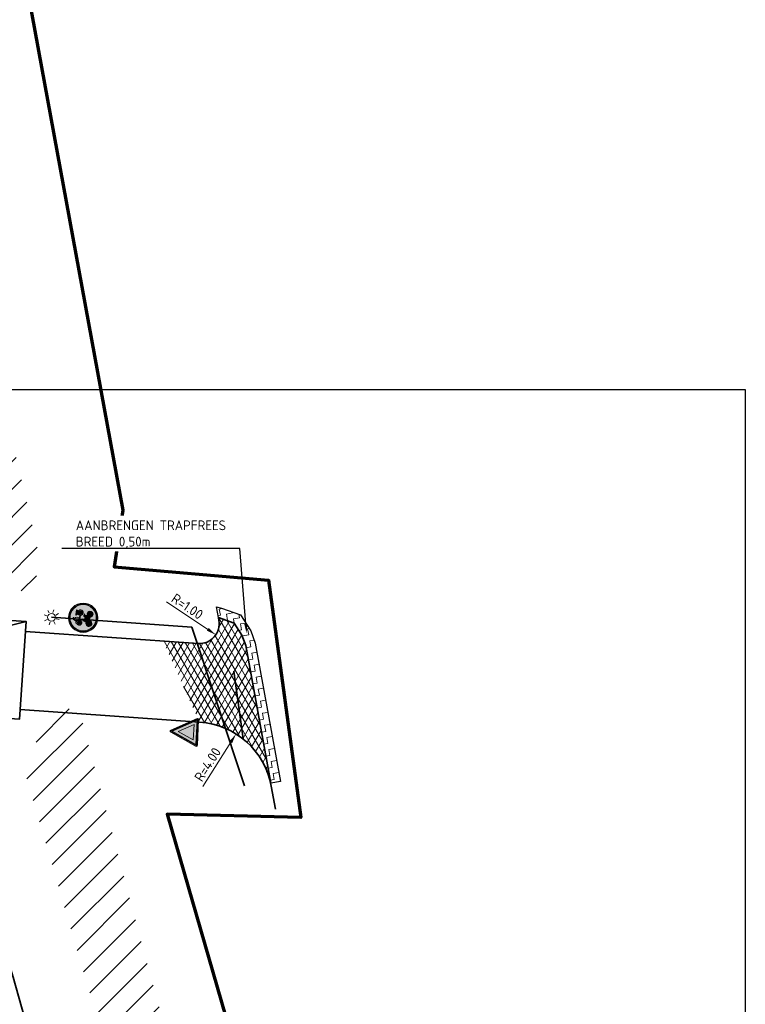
# Model space of a CAD drawing. Header units: metres. Extents: x 109063 to 109671, y 521086 to 521391.
# Tile 77 of 85: x 109414 to 109451, y 521213 to 521263. Entities that reach past the tile are written whole.
import ezdxf
from ezdxf import colors
from ezdxf.entities.mleader import LeaderData, LeaderLine
from ezdxf.lldxf.tags import DXFTag
from ezdxf.math import Vec2, Vec3

# ---------------------------------------------------------------- set-up
doc = ezdxf.new("R2010")
doc.units = ezdxf.units.M
doc.header["$PDMODE"] = 2
for name, color, linetype, lineweight in [('N-WE-GW-GROND_ZAND-WERK-A-200', 7, 'Continuous', 18), ('N-WE-GW-TALUD-G', 90, 'Continuous', 35), ('N-WE-KG-WERKGRENS_FASE 3A-G', 10, 'XX-WERKGRENS_CIRCEL', 70), ('N-WE-KL-ET_LS_OV_LICHTMAST-S', 190, 'Continuous', 25), ('N-WE-KW-KUNSTWERK_BRUG-G', 170, 'Continuous', 35), ('N-WE-VH-KANTVERHARDING_WEG-G', 4, 'Continuous', 35), ('N-WE-VH-VERHARDING_ASFALT_FREESVAK-A-200', 7, 'Continuous', 18), ('N-WE-VH-VERHARDING_ASFALT_FREESVAK-G', 7, 'Continuous', 25), ('N-WE-VW-MARKERING_DWARS_DRIEHOEK-G', 7, 'VW-HAAIETAND50_L', 35), ('N-WE-VW-VERKEERSTEKEN-S-200', 7, 'Continuous', 25), ('N-WE-VW-VERKEERSTEKEN_BORD-S-200', 7, 'Continuous', 25), ('X-XX-AL-HOOGTELABEL-T25', 7, 'Continuous', 25), ('X-XX-AL-M', 7, 'Continuous', 18)]:
    doc.layers.add(name, color=color, linetype=linetype, lineweight=lineweight)
doc.layers.add('N-WE-OV-KABEL_AANSLUITKABEL-G', color=3, linetype='OV-KABEL-SO', lineweight=35, true_color=0x00ff00)
doc.layers.add('N-WE-VH-VERHARDING_ASFALT_ROOD-A-200', color=7, linetype='Continuous', lineweight=18, true_color=0xa50000)
doc.layers.add('X-XX-AL-HULPLIJN-G', color=2, linetype='Continuous', lineweight=30, plot=False)
doc.layers.get('0').freeze()
doc.styles.add('NLCS-ISO-M200-T25', font='NLCS-ISO.ttf', dxfattribs={"height": 0.5})
doc.styles.get("Standard").update_dxf_attribs({"font": 'isocpeur.ttf'})
tags = doc.linetypes.add('OV-KABEL-SO', pattern='A,4,-1,[103,NLCS.SHX,S=0.75,R=0,X=0,Y=0],-1,4,-1.5,["0V",Standard,S=1,R=0,X=0,Y=-0.5],-3', length=14.5).pattern_tags.tags
tags[18] = DXFTag(74, 10)
doc.linetypes.add('VW-HAAIETAND50_L', pattern='A,0,-0.5,[150,NLCS.SHX,S=1,R=0,X=-0.625,Y=-0.25],-0.5', length=1)
doc.linetypes.add('XX-WERKGRENS_CIRCEL', pattern='A,10,-2.5,[69,NLCS.SHX,S=1,R=0,X=0,Y=0],-2.5', length=15)
doc.dimstyles.new('NLCS-M200-T25-PIJL_L2_H2', dxfattribs={"dimscale": 0.2, "dimtxt": 2.5, "dimasz": 2.5, "dimexe": 2, "dimexo": 2, "dimgap": 0.7, "dimtad": 1, "dimzin": 0, "dimdsep": 46, "dimtxsty": 'NLCS-ISO-M200-T25', "dimcen": 0, "dimdle": 2, "dimclrd": 256, "dimclre": 256, "dimclrt": 256, "dimazin": 0, "dimtfac": 1, "dimtdec": 3, "dimtofl": 0, "dimtmove": 0, "dimatfit": 3, "dimfxl": 2, "dimfxlon": 1, "dimtfillclr": 256, "dimtolj": 1, "dimtzin": 0, "dimlwd": -1, "dimlwe": -1, "dimarcsym": 0})
pattern_1 = [(45, (109286.1259, 521173.818), (-0.707107, 0.707107), [])]

# ---------------------------------------------------------------- blocks, each defined once
blk = doc.blocks.new('*D208')
at = {"layer": 'Defpoints', "color": 0, "transparency": 16777216}
blk.add_point((109423.759, 521231.39), dxfattribs=at)
at = {"layer": 'X-XX-AL-M', "transparency": 16777216}
blk.add_line((109421.242, 521233.077), (109423.343, 521231.668), dxfattribs=at)
at = {"layer": 'X-XX-AL-M', "transparency": 16777216, "insert": (109422.302, 521232.836), "char_height": 0.5, "attachment_point": 5, "rotation": 326.1521, "style": 'NLCS-ISO-M200-T25', "bg_fill": 3, "box_fill_scale": 1.1, "bg_fill_color": 256, "bg_fill_true_color": 13158600, "bg_fill_transparency": 0}
blk.add_mtext('\\A1;R=1.00', dxfattribs=at)
at = {"layer": 'Defpoints', "color": 0, "transparency": 16777216}
blk.add_point((109422.928, 521231.947), dxfattribs=at)
at = {"layer": 'X-XX-AL-M', "transparency": 16777216}
blk.add_solid([(109423.39, 521231.737), (109423.297, 521231.599), (109423.759, 521231.39)], dxfattribs=at)
blk = doc.blocks.new('*D209')
at = {"layer": 'Defpoints', "color": 0, "transparency": 16777216}
for p in [(109424.786, 521226.325), (109422.648, 521222.944)]:
    blk.add_point(p, dxfattribs=at)
at = {"layer": 'X-XX-AL-M', "transparency": 16777216}
blk.add_line((109423.086, 521223.637), (109424.519, 521225.902), dxfattribs=at)
blk.add_solid([(109424.448, 521225.947), (109424.589, 521225.858), (109424.786, 521226.325)], dxfattribs=at)
at = {"layer": 'X-XX-AL-M', "transparency": 16777216, "insert": (109423.339, 521224.767), "char_height": 0.5, "attachment_point": 5, "rotation": 57.6907, "style": 'NLCS-ISO-M200-T25', "bg_fill": 3, "box_fill_scale": 1.1, "bg_fill_color": 256, "bg_fill_true_color": 13158600, "bg_fill_transparency": 0}
blk.add_mtext('\\A1;R=4.00', dxfattribs=at)
blk = doc.blocks.new('N-SVW-VERKEERSTEKEN_BORD_G12A-SO')
at = {"true_color": 0x007dc8}
h = blk.add_hatch(color=152, dxfattribs=at)
h.dxf.hatch_style = 1
h.paths.add_polyline_path([(-3.35, 0, 1), (3.35, 0, 1)])
h.paths.add_polyline_path([(-0.05, 1.66), (-0.24, 1.96, 0.255306), (-0.31, 2), (-0.71, 2), (-0.61, 2.24, -0.318303), (-0.48, 2.33), (-0.26, 2.33), (-0.26, 2.55), (-0.53, 2.55, 0.321327), (-0.76, 2.41), (-1.16, 1.53), (-1.29, 1.55), (-1.29, 1.72, 0.106802), (-1.66, 1.65), (-1.59, 1.49, 0.671062), (-1.66, 0.25, 0.948349), (-0.96, 1.45), (-0.82, 1.78), (-0.25, 0.85, 0.261076), (-0.1, 0.76), (0.52, 0.76, 0.931549), (1.9, 0.86, 0.922827), (0.53, 0.97), (0, 0.97, -0.255202), (-0.12, 1.04), (-0.22, 1.2), (-0.05, 1.57, 0.251346)], flags=16)
h.paths.add_polyline_path([(-1.23, 1.33), (-1.44, 0.88, 1), (-1.25, 0.79), (-1.05, 1.25, -0.86337), (-1.52, 0.43, -0.929509)], flags=0)
h.paths.add_polyline_path([(0.52, 2), (1.72, 2), (1.72, 1.72), (1.17, 1.72, 0.136609), (0.71, 1.56, -0.485649), (0.59, 1.58), (0.44, 1.89, -0.526528)], flags=16)
h.paths.add_polyline_path([(-0.56, 0.04), (-0.33, 0.04), (-0.33, -0.11), (-0.53, -0.11, 0.345861), (-0.65, -0.19), (-0.74, -0.43), (0.56, -0.43), (0.64, -0.27), (0.41, -0.27, -1), (0.41, -0.11), (0.99, -0.11), (0.99, -0.27), (0.81, -0.27), (0.68, -0.55), (0.89, -0.95, -0.318009), (1.74, -1.18, -0.476174), (1.51, -2.32, -0.529348), (0.4, -1.74), (0.04, -1.74), (-0.85, -0.75), (-0.93, -0.98, -0.427471), (-0.6, -2.02, -0.4733), (-1.74, -2.24, -0.794265), (-1.08, -0.92), (-0.81, -0.15, -0.334348)], flags=16)
h.paths.add_polyline_path([(1.69, 0.88, -0.929509), (0.74, 0.76), (1.25, 0.76, 1), (1.25, 0.97), (0.74, 0.97, -0.86337)], flags=0)
h.paths.add_polyline_path([(-0.79, -0.58), (0.49, -0.58), (0.06, -1.53)], flags=0)
h.paths.add_polyline_path([(-1.14, -1.08), (-1.33, -1.63, 1.053204), (-1.18, -1.68), (-0.99, -1.13, -0.542254), (-0.88, -2.12, -0.632638), (-1.86, -1.66, -0.479903)], flags=0)
h.paths.add_polyline_path([(0.6, -0.73), (0.75, -1.02, 0.234167), (0.4, -1.58), (0.21, -1.58)], flags=0)
h.paths.add_polyline_path([(0.82, -1.17), (1.04, -1.58), (0.56, -1.58, -0.216058)], flags=0)
h.paths.add_polyline_path([(0.96, -1.09, -0.564261), (1.74, -1.75, -0.396488), (1.1, -2.25, -0.350134), (0.56, -1.74), (1.17, -1.74, 0.566151), (1.23, -1.62)], flags=0)
h = blk.add_hatch(color=152, dxfattribs=at)
h.dxf.hatch_style = 1
h.paths.add_polyline_path([(3.36, 1.15), (3.55, 1.22, 0.577878), (-2.83, 2.46), (-2.68, 2.33, -0.577878)])
at = {"true_color": 0xffffff}
h = blk.add_hatch(color=7, dxfattribs=at)
h.dxf.hatch_style = 1
h.paths.add_polyline_path([(-2.68, 2.33), (-2.53, 2.19, -0.577878), (3.17, 1.09), (3.36, 1.15, 0.577878)])
h = blk.add_hatch(color=7, dxfattribs=at)
h.dxf.hatch_style = 1
h.paths.add_polyline_path([(-0.05, 1.66), (-0.24, 1.96, 0.255306), (-0.31, 2), (-0.71, 2), (-0.61, 2.24, -0.318303), (-0.48, 2.33), (-0.26, 2.33), (-0.26, 2.55), (-0.53, 2.55, 0.321327), (-0.76, 2.41), (-1.16, 1.53), (-1.29, 1.55), (-1.29, 1.72, 0.106802), (-1.66, 1.65), (-1.59, 1.49, 0.671062), (-1.66, 0.25, 0.948349), (-0.96, 1.45), (-0.82, 1.78), (-0.25, 0.85, 0.259153), (-0.1, 0.76), (0.52, 0.76, 0.931549), (1.9, 0.86, 0.922827), (0.53, 0.97), (0, 0.97, -0.255465), (-0.12, 1.04), (-0.22, 1.2), (-0.05, 1.57, 0.249583)])
h.paths.add_polyline_path([(-1.52, 0.43, -0.929509), (-1.23, 1.33), (-1.44, 0.88, 1), (-1.25, 0.79), (-1.05, 1.25, -0.86337)], flags=16)
h.paths.add_polyline_path([(1.69, 0.88, -0.929509), (0.74, 0.76), (1.25, 0.76, 1), (1.25, 0.97), (0.74, 0.97, -0.86337)], flags=16)
at = {"true_color": 0x007dc8}
h = blk.add_hatch(color=152, dxfattribs=at)
h.dxf.hatch_style = 1
h.paths.add_polyline_path([(-2.68, 2.33), (-2.83, 2.46, 0.180494), (-3.75, 0, 0.414214), (0, -3.75), (0, -3.55, -0.414214), (-3.55, 0, -0.180494)])
at = {"true_color": 0xffffff}
h = blk.add_hatch(color=7, dxfattribs=at)
h.dxf.hatch_style = 1
h.paths.add_polyline_path([(-3.35, 0, -0.180494), (-2.53, 2.19), (-2.68, 2.33, 0.180494), (-3.55, 0, 0.414214), (0, -3.55), (0, -3.35, -0.414214)])
h = blk.add_hatch(color=7, dxfattribs=at)
h.dxf.hatch_style = 1
h.paths.add_polyline_path([(0.68, -0.55), (0.81, -0.27), (0.99, -0.27), (0.99, -0.11), (0.41, -0.11, 1), (0.41, -0.27), (0.64, -0.27), (0.56, -0.43), (-0.74, -0.43), (-0.65, -0.19, -0.345861), (-0.53, -0.11), (-0.33, -0.11), (-0.33, 0.04), (-0.56, 0.04, 0.334348), (-0.81, -0.15), (-1.08, -0.92, 0.794265), (-1.74, -2.24, 0.4733), (-0.6, -2.02, 0.427471), (-0.93, -0.98), (-0.85, -0.75), (0.04, -1.74), (0.4, -1.74, 0.529348), (1.51, -2.32, 0.476174), (1.74, -1.18, 0.318009), (0.89, -0.95)])
h.paths.add_polyline_path([(-0.79, -0.58), (0.49, -0.58), (0.06, -1.53)], flags=16)
h.paths.add_polyline_path([(-0.99, -1.13, -0.542254), (-0.88, -2.12, -0.632638), (-1.86, -1.66, -0.479903), (-1.14, -1.08), (-1.33, -1.63, 1.053204), (-1.18, -1.68)], flags=16)
h.paths.add_polyline_path([(0.6, -0.73), (0.75, -1.02, 0.234167), (0.4, -1.58), (0.21, -1.58)], flags=16)
h.paths.add_polyline_path([(0.82, -1.17), (1.04, -1.58), (0.56, -1.58, -0.216058)], flags=16)
h.paths.add_polyline_path([(0.56, -1.74), (1.17, -1.74, 0.566151), (1.23, -1.62), (0.96, -1.09, -0.564261), (1.74, -1.75, -0.396488), (1.1, -2.25, -0.350134)], flags=16)
at = {"true_color": 0x007dc8}
h = blk.add_hatch(color=152, dxfattribs=at)
h.dxf.hatch_style = 1
h.paths.add_polyline_path([(-1.05, 1.25), (-1.25, 0.79, -1), (-1.44, 0.88), (-1.23, 1.33, 0.929509), (-1.52, 0.43, 0.86337)])
h = blk.add_hatch(color=152, dxfattribs=at)
h.dxf.hatch_style = 1
h.paths.add_polyline_path([(3.75, 0, 0.083022), (3.55, 1.22), (3.36, 1.15, -0.083022), (3.55, 0, -0.414214), (0, -3.55), (0, -3.75, 0.414214)])
at = {"true_color": 0xffffff}
h = blk.add_hatch(color=7, dxfattribs=at)
h.dxf.hatch_style = 1
h.paths.add_polyline_path([(3.36, 1.15), (3.17, 1.09, -0.083022), (3.35, 0, -0.414214), (0, -3.35), (0, -3.55, 0.414214), (3.55, 0, 0.083022)])
h = blk.add_hatch(color=7, dxfattribs=at)
h.dxf.hatch_style = 1
h.paths.add_polyline_path([(1.17, 1.72), (1.72, 1.72), (1.72, 2), (0.52, 2, 0.572156), (0.45, 1.88), (0.59, 1.58, 0.436321), (0.7, 1.55, -0.140127)])
at = {"true_color": 0x007dc8}
h = blk.add_hatch(color=152, dxfattribs=at)
h.dxf.hatch_style = 1
h.paths.add_polyline_path([(0.74, 0.97), (1.25, 0.97, -1), (1.25, 0.76), (0.74, 0.76, 0.929509), (1.69, 0.88, 0.86337)])
h = blk.add_hatch(color=152, dxfattribs=at)
h.dxf.hatch_style = 1
h.paths.add_polyline_path([(-1.33, -1.63), (-1.14, -1.08, 0.479903), (-1.86, -1.66, 0.632638), (-0.88, -2.12, 0.542254), (-0.99, -1.13), (-1.18, -1.68, -1.053204)])
h = blk.add_hatch(color=152, dxfattribs=at)
h.dxf.hatch_style = 1
h.paths.add_polyline_path([(-0.79, -0.58), (0.06, -1.53), (0.49, -0.58)])
h = blk.add_hatch(color=152, dxfattribs=at)
h.dxf.hatch_style = 1
h.paths.add_polyline_path([(0.21, -1.58), (0.4, -1.58, -0.234167), (0.75, -1.02), (0.6, -0.73)])
h = blk.add_hatch(color=152, dxfattribs=at)
h.dxf.hatch_style = 1
h.paths.add_polyline_path([(1.74, -1.75, 0.564261), (0.96, -1.09), (1.23, -1.62, -0.566151), (1.17, -1.74), (0.56, -1.74, 0.350134), (1.1, -2.25, 0.396488)])
h = blk.add_hatch(color=152, dxfattribs=at)
h.dxf.hatch_style = 1
h.paths.add_polyline_path([(1.04, -1.58), (0.82, -1.17, 0.216058), (0.56, -1.58)])
at = {"color": 7, "lineweight": 0, "true_color": 0xffffff}
for points in [[(0.53, 0.97, -0.922827), (1.9, 0.86, -0.931549), (0.52, 0.76), (-0.1, 0.76, -0.259153), (-0.25, 0.85), (-0.82, 1.78), (-0.96, 1.45, -0.948349), (-1.66, 0.25, -0.671062), (-1.59, 1.49), (-1.66, 1.65, -0.106802), (-1.29, 1.72), (-1.29, 1.55), (-1.16, 1.53), (-0.76, 2.41, -0.321327), (-0.53, 2.55), (-0.26, 2.55), (-0.26, 2.33), (-0.48, 2.33, 0.318303), (-0.61, 2.24), (-0.71, 2), (-0.31, 2, -0.265598), (-0.23, 1.96), (-0.05, 1.66, -0.249583), (-0.05, 1.57), (-0.22, 1.2), (-0.12, 1.04, 0.255465), (0, 0.97)], [(0.68, -0.55), (0.81, -0.27), (0.99, -0.27), (0.99, -0.11), (0.41, -0.11, 1), (0.41, -0.27), (0.64, -0.27), (0.56, -0.43), (-0.74, -0.43), (-0.65, -0.19, -0.345861), (-0.53, -0.11), (-0.33, -0.11), (-0.33, 0.04), (-0.56, 0.04, 0.334348), (-0.81, -0.15), (-1.08, -0.92, 0.794265), (-1.74, -2.24, 0.4733), (-0.6, -2.02, 0.427471), (-0.93, -0.98), (-0.85, -0.75), (0.04, -1.74), (0.4, -1.74, 0.529348), (1.51, -2.32, 0.476174), (1.74, -1.18, 0.318009), (0.89, -0.95)], [(-1.05, 1.25, -0.86337), (-1.52, 0.43, -0.929509), (-1.23, 1.33), (-1.44, 0.88, 1), (-1.25, 0.79)], [(1.72, 2), (0.52, 2, 0.526528), (0.44, 1.89), (0.59, 1.58, 0.485649), (0.71, 1.56, -0.136609), (1.17, 1.72), (1.72, 1.72)], [(0.74, 0.97, -0.86337), (1.69, 0.88, -0.929509), (0.74, 0.76), (1.25, 0.76, 1), (1.25, 0.97)], [(-0.99, -1.13, -0.542254), (-0.88, -2.12, -0.632638), (-1.86, -1.66, -0.479903), (-1.14, -1.08), (-1.33, -1.63, 1.053204), (-1.18, -1.68)], [(0.6, -0.73), (0.21, -1.58), (0.4, -1.58, -0.234167), (0.75, -1.02)], [(0.96, -1.09, -0.564261), (1.74, -1.75, -0.396488), (1.1, -2.25, -0.350134), (0.56, -1.74), (1.17, -1.74, 0.566151), (1.23, -1.62)], [(1.04, -1.58), (0.82, -1.17, 0.216058), (0.56, -1.58)]]:
    blk.add_lwpolyline(points, format="xyb", close=True, dxfattribs=at)
blk.add_lwpolyline([(0.49, -0.58), (-0.79, -0.58), (0.06, -1.53)], close=True, dxfattribs=at)
at = {"color": 152, "lineweight": 0, "true_color": 0x007dc8}
blk.add_circle((0, 0), 3.75, dxfattribs=at)
at = {"color": 7, "lineweight": 0, "true_color": 0xffffff}
for radius in [3.55, 3.35]:
    blk.add_circle((0, 0), radius, dxfattribs=at)
blk = doc.blocks.new('SKL-ET_OV_LICHTMAST-SO')
at = {"color": 0, "linetype": 'ByBlock', "lineweight": 18}
for points in [[(-1.25, 0), (-2, 0)], [(-1.41, 1.41), (-0.88, 0.88)], [(0, 2), (0, 1.25)], [(0.88, 0.88), (1.41, 1.41)], [(2, 0), (1.25, 0)], [(-1.41, -1.41), (-0.88, -0.88)], [(0, -1.25), (0, -2)], [(0.88, -0.88), (1.41, -1.41)]]:
    blk.add_lwpolyline(points, dxfattribs=at)
blk.add_circle((0, 0), 1, dxfattribs=at)
blk = doc.blocks.new('N-SVW-VERKEERSTEKEN_BORD_B06-SO')
at = {"true_color": 0xff0000}
h = blk.add_hatch(color=1, dxfattribs=at)
h.dxf.hatch_style = 1
h.paths.add_polyline_path([(-3.53, 3.13), (-0.27, -3.4, 0.284079), (0, -3.56), (0, -3.36, -0.284079), (-0.09, -3.31), (-3.35, 3.22, -0.557537), (-3.26, 3.36), (0, 3.36), (0, 3.56), (-3.26, 3.56, 0.557537)])
at = {"true_color": 0xffffff}
h = blk.add_hatch(color=7, dxfattribs=at)
h.dxf.hatch_style = 1
h.paths.add_polyline_path([(-0.09, -3.31, 0.284079), (0, -3.36), (0, -3.04), (-3.1, 3.16), (0, 3.16), (0, 3.36), (-3.26, 3.36, 0.557537), (-3.35, 3.22)])
at = {"true_color": 0xff0000}
h = blk.add_hatch(color=1, dxfattribs=at)
h.dxf.hatch_style = 1
h.paths.add_polyline_path([(0, -3.04), (0, -1.48), (-1.97, 2.46), (0, 2.46), (0, 3.16), (-3.1, 3.16)], flags=17)
h = blk.add_hatch(color=1, dxfattribs=at)
h.dxf.hatch_style = 1
h.paths.add_polyline_path([(0, 3.36), (3.26, 3.36, -0.557537), (3.35, 3.22), (0.09, -3.31, -0.284079), (0, -3.36), (0, -3.56, 0.284079), (0.27, -3.4), (3.53, 3.13, 0.557537), (3.26, 3.56), (0, 3.56)])
at = {"true_color": 0xffffff}
h = blk.add_hatch(color=7, dxfattribs=at)
h.dxf.hatch_style = 1
h.paths.add_polyline_path([(0, -3.04), (0, -3.36, 0.284079), (0.09, -3.31), (3.35, 3.22, 0.557537), (3.26, 3.36), (0, 3.36), (0, 3.16), (3.1, 3.16)])
at = {"true_color": 0xff0000}
h = blk.add_hatch(color=1, dxfattribs=at)
h.dxf.hatch_style = 1
h.paths.add_polyline_path([(0, -3.04), (3.1, 3.16), (0, 3.16), (0, 2.46), (1.97, 2.46), (0, -1.48)], flags=17)
at = {"true_color": 0xffffff}
h = blk.add_hatch(color=7, dxfattribs=at)
h.dxf.hatch_style = 1
h.paths.add_polyline_path([(0, -1.48), (1.97, 2.46), (-1.97, 2.46)])
at = {"color": 1, "lineweight": 0, "true_color": 0xff0000}
blk.add_lwpolyline([(-3.53, 3.13), (-0.27, -3.4, 0.618034), (0.27, -3.4), (3.53, 3.13, 0.557537), (3.26, 3.56), (-3.26, 3.56, 0.557537)], format="xyb", close=True, dxfattribs=at)
at = {"color": 7, "lineweight": 0, "true_color": 0xffffff}
blk.add_lwpolyline([(-3.35, 3.22), (-0.09, -3.31, 0.618034), (0.09, -3.31), (3.35, 3.22, 0.557537), (3.26, 3.36), (-3.26, 3.36, 0.557537)], format="xyb", close=True, dxfattribs=at)
for points in [[(-3.1, 3.16), (0, -3.04), (3.1, 3.16)], [(-1.97, 2.46), (0, -1.48), (1.97, 2.46)]]:
    blk.add_lwpolyline(points, close=True, dxfattribs=at)

msp = doc.modelspace()

# ---------------------------------------------------------------- hatches: boundary and pattern name
at = {"layer": 'N-WE-GW-GROND_ZAND-WERK-A-200'}
h = msp.add_hatch(dxfattribs=at)
h.set_pattern_fill('AGW-WERK_AANVULLEN-SO', color=256, scale=0.2, pattern_type=2)
h.set_pattern_definition(pattern_1)
edge = h.paths.add_edge_path()
edge.add_line((109410.38, 521253.98), (109410.674, 521251.936))
edge.add_line((109410.674, 521251.936), (109410.817, 521250.866))
edge.add_arc((109348.82, 521242.59), 62.547, -6.56403, 7.6026, ccw=False)
edge.add_line((109410.956, 521235.441), (109413.801, 521233.621))
edge.add_line((109413.801, 521233.621), (109414.238, 521233.882))
edge.add_line((109414.238, 521233.882), (109414.659, 521234.498))
edge.add_line((109414.659, 521234.498), (109414.651, 521235.841))
edge.add_line((109414.651, 521235.841), (109413.456, 521240.927))
edge.add_line((109413.456, 521240.927), (109412.238, 521246.111))
edge.add_line((109412.238, 521246.111), (109411.32, 521250.019))
edge.add_line((109411.32, 521250.019), (109410.38, 521253.98))

# ---------------------------------------------------------------- linework, layer by layer
at = {"layer": 'N-WE-GW-TALUD-G', "flags": 128}
msp.add_lwpolyline([(109412.12, 521227.181, 0.105674), (109413.413, 521213.902), (109417.596, 521199.007, -0.000534), (109417.602, 521198.987), (109419.593, 521191.837, -0.03205), (109422.233, 521179.305), (109422.573, 521176.948, 0.043433), (109422.969, 521175.26, 0.098625), (109426.687, 521168.671)], format="xyb", dxfattribs=at)
at = {"layer": 'N-WE-KW-KUNSTWERK_BRUG-G'}
msp.add_lwpolyline([(109398.477, 521228.084), (109398.825, 521233.072), (109414.076, 521232.063), (109413.728, 521227.075)], close=True, dxfattribs=at)
msp.add_lwpolyline([(109414.076, 521232.063), (109398.481, 521228.139)], dxfattribs=at)
at = {"layer": 'N-WE-VH-KANTVERHARDING_WEG-G', "flags": 128}
for points in [[(109423.884, 521232.28), (109423.912, 521232.127, -0.489873), (109422.859, 521230.949), (109414.041, 521231.564)], [(109426.795, 521222.484), (109426.585, 521223.653, 0.343346), (109422.926, 521226.935), (109413.763, 521227.574)]]:
    msp.add_lwpolyline(points, format="xyb", dxfattribs=at)
at = {"layer": 'X-XX-AL-HULPLIJN-G', "flags": 128}
msp.add_lwpolyline([(109450.779, 521086.164), (109258.267, 521086.164), (109258.267, 521243.911), (109450.779, 521243.911)], close=True, dxfattribs=at)

# ---------------------------------------------------------------- block references
at = {"layer": 'N-WE-KL-ET_LS_OV_LICHTMAST-S', "xscale": 0.2, "yscale": 0.2, "zscale": 0.2, "rotation": 27.7805159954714}
msp.add_blockref('SKL-ET_OV_LICHTMAST-SO', (109415.371, 521232.284), dxfattribs=at)
at = {"layer": 'N-WE-VW-VERKEERSTEKEN-S-200', "xscale": 0.2, "yscale": 0.2, "zscale": 0.2, "rotation": 82.08049110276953}
msp.add_blockref('N-SVW-VERKEERSTEKEN_BORD_G12A-SO', (109416.985, 521232.262), dxfattribs=at)

# ---------------------------------------------------------------- next in the draw order: dimensions: what is measured, and where the dimension line sits
at = {"layer": 'X-XX-AL-M'}
for center, mpoint, picture, middle in [((109422.928, 521231.947), (109423.759, 521231.39), '*D208', (109422.085, 521232.512)), ((109422.648, 521222.944), (109424.786, 521226.325), '*D209', (109423.669, 521224.559))]:
    dim = msp.add_radius_dim(center=center, mpoint=mpoint, dimstyle='NLCS-M200-T25-PIJL_L2_H2', override={"dimpost": 'R=<>', "dimtfill": 1}, dxfattribs=at)
    dim.commit()
    dim.dimension.update_dxf_attribs({"geometry": picture, "text_midpoint": middle, "dimtype": 164})

# ---------------------------------------------------------------- next in the draw order: hatches: boundary and pattern name
at = {"layer": 'N-WE-GW-GROND_ZAND-WERK-A-200'}
h = msp.add_hatch(dxfattribs=at)
h.set_pattern_fill('AGW-WERK_ONTGRAVEN-SO', color=256, scale=0.2, pattern_type=2)
h.set_pattern_definition([(135, (109286.1259, 521173.818), (-0.707107, -0.707107), [])])
edge = h.paths.add_edge_path()
edge.add_line((109397.596, 521119.245), (109409.462, 521123.303))
edge.add_line((109409.462, 521123.303), (109419.198, 521126.804))
edge.add_line((109419.198, 521126.804), (109424.532, 521128.76))
edge.add_arc((109417.898, 521136.293), 10.038, 311.3684, 319.5506)
edge.add_arc((109413.53, 521141.061), 16.474, 316.7858, 358.5756)
edge.add_line((109429.999, 521140.652), (109430.449, 521152.849))
edge.add_arc((109409.474, 521152.859), 20.974, 359.9735, 402.7855)
edge.add_line((109424.868, 521167.106), (109424.612, 521167.409))
edge.add_arc((109439.753, 521180.294), 19.881, 188.4059, 220.3983, ccw=False)
edge.add_line((109420.085, 521177.387), (109419.744, 521179.717))
edge.add_arc((109327.91, 521166.017), 92.85, 8.48482, 15.82764)
edge.add_line((109417.24, 521191.341), (109411.113, 521213.215))
edge.add_arc((109443.832, 521223.568), 34.318, 173.6887, 197.5587, ccw=False)
edge.add_line((109409.722, 521227.34), (109410.547, 521232.309))
edge.add_line((109410.547, 521232.309), (109410.842, 521234.444))
edge.add_line((109410.842, 521234.444), (109410.91, 521235.022))
edge.add_arc((109346.4, 521242.613), 64.955, 353.28875, 353.65913)
edge.add_line((109410.958, 521235.439), (109410.456, 521235.761))
edge.add_line((109410.456, 521235.761), (109406.132, 521247.968))
edge.add_line((109406.132, 521247.968), (109404.406, 521253.884))
edge.add_line((109404.406, 521253.884), (109404.258, 521253.851))
edge.add_line((109404.258, 521253.851), (109404.503, 521252.588))
edge.add_line((109404.503, 521252.588), (109404.605, 521251.953))
edge.add_line((109404.605, 521251.953), (109404.759, 521250.91))
edge.add_arc((109350.023, 521242.841), 55.328, -2.4333, 8.386, ccw=False)
edge.add_arc((109335.024, 521243.478), 70.34, 351.18107, 357.56673, ccw=False)
edge.add_arc((108906.713, 521309.929), 503.775, 350.59643, 351.18107, ccw=False)
edge.add_line((109403.718, 521227.619), (109403.623, 521226.519))
edge.add_arc((109443.832, 521223.568), 40.318, 175.8015, 196.871)
edge.add_arc((109386.136, 521206.057), 19.977, -42.013, 16.9082, ccw=False)
edge.add_arc((109405.731, 521188.411), 6.392, 138.0242, 222.7227)
edge.add_line((109401.035, 521184.074), (109420.319, 521163.193))
edge.add_arc((109408.768, 521152.527), 15.722, 3.5421, 42.7227, ccw=False)
edge.add_line((109424.461, 521153.498), (109424.003, 521140.873))
edge.add_arc((109412.411, 521141.3), 11.6, 333.1412, 357.8883, ccw=False)
edge.add_arc((109410.807, 521143.218), 13.933, 288.3466, 329.0833, ccw=False)
edge.add_line((109415.192, 521129.993), (109399.909, 521124.65))
edge.add_line((109399.909, 521124.65), (109396.17, 521123.266))
edge.add_line((109396.17, 521123.266), (109396.929, 521121.125))
edge.add_line((109396.929, 521121.125), (109397.596, 521119.245))
h = msp.add_hatch(dxfattribs=at)
h.set_pattern_fill('AGW-WERK_AANVULLEN-SO', color=256, scale=0.2, pattern_type=2)
h.set_pattern_definition(pattern_1)
h.paths.add_polyline_path([(109438.463, 521150.978), (109436.99, 521153.041), (109433.461, 521164.171), (109428.354, 521179.193), (109422.955, 521195.146), (109417.075, 521213.92), (109413.97, 521224.528), (109415.393, 521227.72), (109416.236, 521227.617), (109416.584, 521227.485), (109416.961, 521226.894), (109419.904, 521215.895), (109422.945, 521204.78), (109428.077, 521186.894), (109434.169, 521168.114), (109439.55, 521152.031), (109439.551, 521151.674), (109439.212, 521151.312)])
at = {"layer": 'N-WE-VH-VERHARDING_ASFALT_FREESVAK-A-200'}
h = msp.add_hatch(dxfattribs=at)
h.set_pattern_fill('AVH-ASFALT_FREESVAK-SO', color=256, scale=0.2, angle=10, pattern_type=2)
h.set_pattern_definition([(10, (109286.1259, 521173.81804), (0.25348737, 0.3620175), [0.3125, -0.3125]), (100, (109286.43366, 521173.8723), (-0.3620175, 0.25348737), [0.3125, -0.3125])])
h.paths.add_polyline_path([(109426.556, 521223.814), (109425.279, 521230.839), (109425.086, 521231.374), (109424.692, 521231.99), (109423.884, 521232.28), (109423.785, 521232.82), (109424.052, 521232.751), (109425.021, 521232.404), (109425.538, 521231.596), (109425.764, 521230.969), (109427.048, 521223.903)])
at = {"layer": 'N-WE-VH-VERHARDING_ASFALT_ROOD-A-200'}
h = msp.add_hatch(dxfattribs=at)
h.set_pattern_fill('AVH-ASFALT-SO', color=256, scale=0.3, pattern_type=2)
h.set_pattern_definition([(60, (0, 0), (-0.25980762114, 0.15), []), (120, (0, 0), (-0.25980762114, -0.15), [])])
edge = h.paths.add_edge_path()
edge.add_line((109421.058, 521231.075), (109422.859, 521230.949))
edge.add_arc((109422.928, 521231.947), 1, 266.0092, 364.1754)
edge.add_line((109423.925, 521232.019), (109423.884, 521232.28))
edge.add_line((109423.884, 521232.28), (109424.692, 521231.99))
edge.add_line((109424.692, 521231.99), (109425.086, 521231.374))
edge.add_line((109425.086, 521231.374), (109425.279, 521230.839))
edge.add_line((109425.279, 521230.839), (109426.556, 521223.813))
edge.add_line((109426.556, 521223.813), (109426.245, 521224.695))
edge.add_arc((109422.648, 521222.944), 4, 25.9534, 86.0092)
edge.add_line((109422.926, 521226.935), (109421.058, 521231.075))

# ---------------------------------------------------------------- next in the draw order: linework, layer by layer
at = {"layer": 'N-WE-KG-WERKGRENS_FASE 3A-G', "flags": 128}
msp.add_lwpolyline([(109325.985, 521089.891), (109318.976, 521087.098), (109317.759, 521090.31), (109323.357, 521094.593), (109238.454, 521245.385), (109219.993, 521235.574), (109205.062, 521230.405), (109136.282, 521195.493), (109151.524, 521165.711), (109133.203, 521154.372), (109118.97, 521166.626), (109096.884, 521210.772), (109081.12, 521240.821), (109089.41, 521256.905), (109098.836, 521261.004), (109101.047, 521258.31, 0.28099), (109115.146, 521256.234), (109161.484, 521279.683), (109182.49, 521274.188), (109197.384, 521282.23), (109207.411, 521265.019), (109222.743, 521273.13), (109202.684, 521306.819), (109330.854, 521375.957), (109334.104, 521366.956), (109359.352, 521304.007), (109395.916, 521316.767), (109395.014, 521304.654), (109407.223, 521303.045), (109419.647, 521302.279), (109418.208, 521287.556), (109409.708, 521288.408), (109419.013, 521237.753), (109418.562, 521234.864), (109426.445, 521234.185), (109428.101, 521222.066), (109421.278, 521222.223), (109442.345, 521149.248), (109444.21, 521130.53), (109415.056, 521118.995), (109417.942, 521109.017), (109389.8, 521098.734), (109393.219, 521089.125), (109386.118, 521086.75), (109367.934, 521091.648), (109364.106, 521102.437)], format="xyb", close=True, dxfattribs=at)
at = {"layer": 'N-WE-OV-KABEL_AANSLUITKABEL-G', "flags": 128}
msp.add_lwpolyline([(109415.371, 521232.284), (109422.526, 521231.78), (109425.227, 521223.671)], dxfattribs=at)
at = {"layer": 'N-WE-VH-KANTVERHARDING_WEG-G', "flags": 128}
msp.add_lwpolyline([(109423.884, 521232.28), (109424.692, 521231.99), (109425.086, 521231.374), (109425.279, 521230.839), (109426.556, 521223.813)], dxfattribs=at)
at = {"layer": 'N-WE-VH-VERHARDING_ASFALT_FREESVAK-G', "flags": 128}
msp.add_lwpolyline([(109426.556, 521223.814), (109425.279, 521230.839), (109425.086, 521231.374), (109424.692, 521231.99), (109423.884, 521232.28), (109423.785, 521232.82), (109424.052, 521232.751), (109425.021, 521232.404), (109425.538, 521231.596), (109425.764, 521230.969), (109427.048, 521223.903)], close=True, dxfattribs=at)
at = {"layer": 'N-WE-VW-MARKERING_DWARS_DRIEHOEK-G', "ltscale": 4, "flags": 128}
msp.add_lwpolyline([(109424.675, 521229.53), (109425.144, 521226.07)], dxfattribs=at)

# ---------------------------------------------------------------- next in the draw order: block references
at = {"layer": 'N-WE-VW-VERKEERSTEKEN_BORD-S-200', "xscale": 0.2, "yscale": 0.2, "zscale": 0.2, "rotation": 267.1433001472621}
msp.add_blockref('N-SVW-VERKEERSTEKEN_BORD_B06-SO', (109422.135, 521226.437), dxfattribs=at)

# ---------------------------------------------------------------- next in the draw order: leaders
at = {"layer": 'X-XX-AL-HOOGTELABEL-T25'}
ml = msp.add_multileader_mtext('Standard', dxfattribs=at)
ml.set_content('AANBRENGEN TRAPFREES\\PBREED 0,50m', color=256, style='NLCS-ISO-M200-T25')
ml.set_leader_properties(color=256, linetype='ByLayer', lineweight=-1)
ml.build(insert=Vec2(0, 0))
ml.multileader.update_dxf_attribs({"text_left_attachment_type": 5, "text_right_attachment_type": 5, "dogleg_length": 0.5, "arrow_head_size": 0.5})
ctx = ml.context
ctx.base_point, ctx.char_height, ctx.arrow_head_size, ctx.landing_gap_size, ctx.plane_origin = Vec3(109416.427, 521235.8), 0.5, 0.5, 0.18, Vec3(109426.07, 521229.287)
ctx.left_attachment, ctx.right_attachment = 5, 5
notes = []
notes.append((ctx, [(1, (1, 1, 0), (109424.987, 521235.8), (-1, 0), 0.5, [(0, [(109425.326, 521231.456)], 0, [])])]))
ctx.mtext.insert, ctx.mtext.flow_direction = Vec3(109416.607, 521237.233), 5
ctx.mtext.has_bg_fill, ctx.mtext.bg_color, ctx.mtext.bg_scale_factor, ctx.mtext.bg_transparency, ctx.mtext.use_window_bg_color = 1, -1027028792, 1.5, 0, 1
for ctx, leaders in notes:
    for number, flags, end, landing, length, lines in leaders:
        leader = LeaderData()
        leader.index, (leader.has_last_leader_line, leader.has_dogleg_vector, leader.attachment_direction) = number, flags
        leader.last_leader_point, leader.dogleg_vector, leader.dogleg_length = Vec3(end), Vec3(landing), length
        for number, points, colour, breaks in lines:
            line = LeaderLine()
            line.index, line.vertices, line.color, line.breaks = number, Vec3.list(points), colors.encode_raw_color(colour), breaks
            leader.lines.append(line)
        ctx.leaders.append(leader)

doc.saveas('drawing.dxf')
